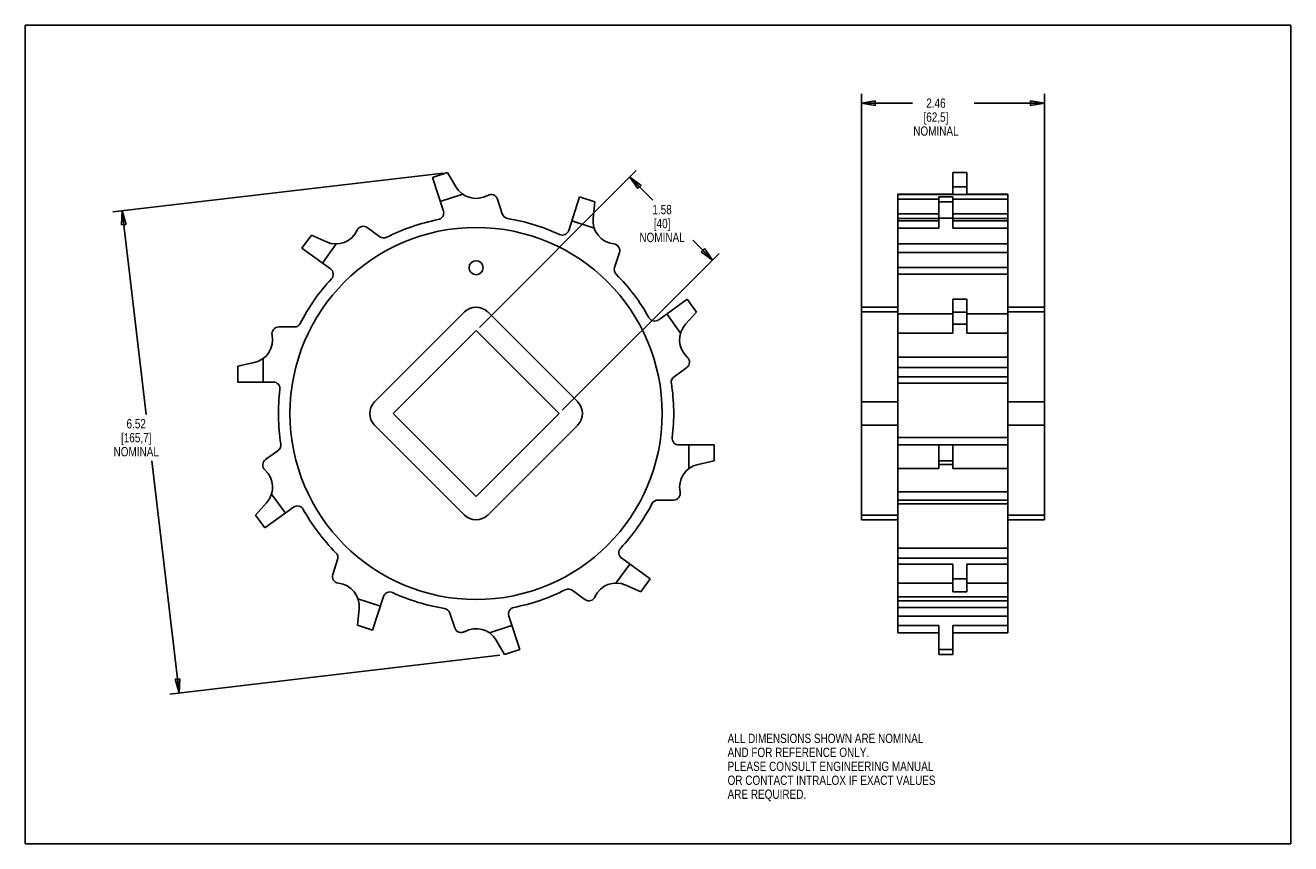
# Model space of a CAD drawing. Header units: inches. Extents: x 0 to 17, y 0 to 11.
import ezdxf

# ---------------------------------------------------------------- set-up
doc = ezdxf.new("R2010")
doc.units = ezdxf.units.IN
doc.header["$LTSCALE"] = 0.935
doc.header["$MEASUREMENT"] = 0
doc.layers.get('0').update_dxf_attribs({"linetype": 'CONTINUOUS'})
doc.layers.add('ALL_FEATURES', color=7, linetype='CONTINUOUS')
doc.styles.get("Standard").update_dxf_attribs({"font": 'txt', "width": 0.8})
doc.dimstyles.new('DIMSTYLE_1', dxfattribs={"dimtxt": 0.125, "dimasz": 0.1875, "dimexe": 0.18, "dimexo": 0.0625, "dimgap": 0.09, "dimtad": 0, "dimtih": 1, "dimtoh": 1, "dimzin": 4, "dimdsep": 46, "dimtxsty": 'STANDARD', "dimblk": 'CLOSED', "dimblk1": 'CLOSED', "dimblk2": 'CLOSED', "dimcen": 0.09, "dimadec": 0, "dimazin": 0, "dimtp": 0.01, "dimtm": 0.01, "dimtfac": 1, "dimtofl": 0, "dimtmove": 0, "dimatfit": 3, "dimldrblk": 'CLOSED', "dimfxl": 1, "dimtolj": 1, "dimtzin": 4, "dimarcsym": 0})

# ---------------------------------------------------------------- blocks, each defined once
blk = doc.blocks.new('_CLOSED')
at = {"color": 0, "linetype": 'BYBLOCK'}
for p, q in [((0, 0), (-1, 0.167)), ((-1, 0.167), (-1, -0.167)), ((-1, -0.167), (0, 0)), ((-1, 0), (0, 0))]:
    blk.add_line(p, q, dxfattribs=at)
blk = doc.blocks.new('*D0')
at = {"color": 3, "linetype": 'CONTINUOUS'}
for p, q in [((6.1, 6.94), (8.208, 9.047)), ((8.12, 8.959), (8.43, 8.649)), ((9.233, 7.845), (8.967, 8.111)), ((7.214, 5.826), (9.322, 7.934))]:
    blk.add_line(p, q, dxfattribs=at)
at = {"color": 3, "linetype": 'CONTINUOUS', "xscale": 0.1875, "yscale": 0.1875, "zscale": 0.1875}
for p, rotation in [((8.12, 8.959), 135), ((9.233, 7.845), 315)]:
    blk.add_blockref('_CLOSED', p, dxfattribs=dict(at, rotation=rotation))
at = {"color": 3, "linetype": 'CONTINUOUS', "insert": (8.555, 8.586), "char_height": 0.125, "width": 0.7, "attachment_point": 2, "line_spacing_factor": 0.9}
blk.add_mtext('1.58\\P[40]\\PNOMINAL', dxfattribs=at)
blk = doc.blocks.new('*D1')
at = {"color": 3, "linetype": 'CONTINUOUS'}
for p, q in [((5.612, 9.014), (1.178, 8.491)), ((1.302, 8.506), (1.625, 5.77)), ((2.067, 2.027), (1.699, 5.145)), ((6.376, 2.535), (1.942, 2.012))]:
    blk.add_line(p, q, dxfattribs=at)
at = {"color": 3, "linetype": 'CONTINUOUS', "xscale": 0.1875, "yscale": 0.1875, "zscale": 0.1875}
for p, rotation in [((1.302, 8.506), 96.7259379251), ((2.067, 2.027), 276.7259379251)]:
    blk.add_blockref('_CLOSED', p, dxfattribs=dict(at, rotation=rotation))
at = {"color": 3, "linetype": 'CONTINUOUS', "insert": (1.49, 5.707), "char_height": 0.125, "width": 0.7, "attachment_point": 2, "line_spacing_factor": 0.9}
blk.add_mtext('6.52\\P[165,7]\\PNOMINAL', dxfattribs=at)
blk = doc.blocks.new('*D2')
at = {"color": 3, "linetype": 'CONTINUOUS'}
for p, q in [((11.232, 7.209), (11.232, 10.078)), ((13.692, 7.209), (13.692, 10.078)), ((11.232, 9.953), (11.921, 9.953)), ((13.692, 9.953), (12.746, 9.953))]:
    blk.add_line(p, q, dxfattribs=at)
at = {"color": 3, "linetype": 'CONTINUOUS', "xscale": 0.1875, "yscale": 0.1875, "zscale": 0.1875, "rotation": 180}
blk.add_blockref('_CLOSED', (11.232, 9.953), dxfattribs=at)
at = {"color": 3, "linetype": 'CONTINUOUS', "xscale": 0.1875, "yscale": 0.1875, "zscale": 0.1875}
blk.add_blockref('_CLOSED', (13.692, 9.953), dxfattribs=at)
at = {"color": 3, "linetype": 'CONTINUOUS', "insert": (12.234, 10.016), "char_height": 0.125, "width": 0.7, "attachment_point": 2, "line_spacing_factor": 0.9}
blk.add_mtext('2.46\\P[62,5]\\PNOMINAL', dxfattribs=at)

msp = doc.modelspace()

# ---------------------------------------------------------------- linework, layer by layer
at = {"color": 7, "linetype": 'CONTINUOUS'}
for p, q in [((0, 0), (0, 11)), ((0, 11), (17, 11)), ((17, 0), (17, 11)), ((5.674, 9.021), (5.47, 8.955)), ((5.785, 8.829), (5.674, 9.021)), ((12.462, 8.73), (12.462, 9.021)), ((12.649, 9.021), (12.462, 9.021)), ((12.649, 8.73), (12.649, 9.021)), ((5.47, 8.955), (5.617, 8.504)), ((5.575, 8.632), (5.876, 8.73)), ((7.3, 8.242), (7.447, 8.694)), ((7.651, 8.627), (7.447, 8.694)), ((11.722, 2.834), (11.722, 8.73)), ((12.462, 8.73), (11.722, 8.73)), ((11.722, 8.726), (13.202, 8.726)), ((12.275, 8.272), (12.275, 8.694)), ((12.275, 8.694), (12.462, 8.694)), ((12.649, 8.829), (12.462, 8.829)), ((12.462, 8.272), (12.462, 8.694)), ((13.202, 8.73), (12.649, 8.73)), ((13.202, 2.834), (13.202, 8.73)), ((6.407, 8.464), (6.342, 8.664)), ((7.628, 8.407), (7.651, 8.627)), ((11.722, 8.664), (12.275, 8.664)), ((12.275, 8.627), (12.462, 8.627)), ((12.462, 8.664), (13.202, 8.664)), ((7.342, 8.37), (7.643, 8.272)), ((12.275, 8.464), (11.722, 8.464)), ((12.275, 8.403), (11.722, 8.403)), ((11.722, 8.37), (12.275, 8.37)), ((12.275, 8.407), (12.462, 8.407)), ((13.202, 8.464), (12.462, 8.464)), ((13.202, 8.403), (12.462, 8.403)), ((13.202, 8.37), (12.462, 8.37)), ((3.843, 8.178), (3.717, 8.004)), ((4.046, 8.088), (3.843, 8.178)), ((4.764, 8.158), (4.594, 8.282)), ((11.722, 8.272), (12.275, 8.272)), ((12.462, 8.272), (13.202, 8.272)), ((4.101, 7.726), (3.717, 8.004)), ((3.992, 7.805), (4.178, 8.061)), ((13.202, 8.063), (11.722, 8.063)), ((7.917, 7.745), (7.982, 7.945)), ((13.202, 7.945), (11.722, 7.945)), ((11.722, 7.745), (13.202, 7.745)), ((11.722, 7.654), (13.202, 7.654)), ((8.893, 7.32), (8.509, 7.041)), ((9.019, 7.146), (8.893, 7.32)), ((12.462, 6.864), (12.462, 7.32)), ((12.649, 7.32), (12.462, 7.32)), ((12.649, 6.864), (12.649, 7.32)), ((5.901, 7.147), (4.691, 5.938)), ((7.421, 5.938), (6.212, 7.147)), ((8.871, 6.981), (9.019, 7.146)), ((11.232, 4.353), (11.232, 7.211)), ((11.232, 7.211), (11.722, 7.211)), ((11.232, 7.147), (11.722, 7.147)), ((12.649, 7.146), (12.462, 7.146)), ((13.202, 7.211), (13.692, 7.211)), ((13.202, 7.147), (13.692, 7.147)), ((13.692, 4.353), (13.692, 7.211)), ((8.618, 7.12), (8.804, 6.864)), ((11.722, 7.12), (12.462, 7.12)), ((12.649, 6.981), (12.462, 6.981)), ((13.202, 7.12), (12.649, 7.12)), ((3.614, 6.945), (3.404, 6.945)), ((12.462, 6.864), (11.722, 6.864)), ((13.202, 6.864), (12.649, 6.864)), ((3.074, 6.466), (2.857, 6.42)), ((3.197, 6.205), (3.197, 6.522)), ((11.722, 6.54), (13.202, 6.54)), ((2.857, 6.42), (2.857, 6.205)), ((8.715, 6.277), (8.886, 6.4)), ((11.722, 6.4), (13.202, 6.4)), ((2.857, 6.205), (3.332, 6.205)), ((13.202, 6.277), (11.722, 6.277)), ((13.202, 6.19), (11.722, 6.19)), ((11.232, 5.938), (11.722, 5.938)), ((13.202, 5.938), (13.692, 5.938)), ((4.691, 5.626), (5.901, 4.417)), ((6.212, 4.417), (7.421, 5.626)), ((11.232, 5.626), (11.722, 5.626)), ((13.202, 5.626), (13.692, 5.626)), ((13.202, 5.46), (11.722, 5.46)), ((3.397, 5.287), (3.227, 5.164)), ((8.781, 5.359), (9.255, 5.359)), ((8.915, 5.359), (8.915, 5.042)), ((9.255, 5.144), (9.255, 5.359)), ((11.722, 5.359), (13.202, 5.359)), ((12.275, 5.042), (12.275, 5.359)), ((12.462, 5.042), (12.462, 5.359)), ((9.038, 5.098), (9.255, 5.144)), ((12.275, 5.144), (12.462, 5.144)), ((11.722, 5.042), (12.275, 5.042)), ((12.275, 5.098), (12.462, 5.098)), ((12.462, 5.042), (13.202, 5.042)), ((3.495, 4.444), (3.308, 4.7)), ((8.498, 4.619), (8.709, 4.619)), ((13.202, 4.728), (11.722, 4.728)), ((13.202, 4.619), (11.722, 4.619)), ((3.242, 4.582), (3.093, 4.418)), ((3.22, 4.244), (3.603, 4.523)), ((11.722, 4.57), (13.202, 4.57)), ((3.093, 4.418), (3.22, 4.244)), ((11.232, 4.417), (11.722, 4.417)), ((11.232, 4.353), (11.722, 4.353)), ((13.202, 4.417), (13.692, 4.417)), ((13.202, 4.353), (13.692, 4.353)), ((11.722, 3.972), (13.202, 3.972)), ((4.196, 3.819), (4.131, 3.619)), ((8.12, 3.759), (7.934, 3.503)), ((8.396, 3.559), (8.012, 3.838)), ((11.722, 3.838), (13.202, 3.838)), ((11.722, 3.759), (12.462, 3.759)), ((12.462, 3.386), (12.462, 3.759)), ((13.202, 3.759), (12.649, 3.759)), ((12.649, 3.386), (12.649, 3.759)), ((7.348, 3.406), (7.519, 3.282)), ((8.067, 3.476), (8.269, 3.386)), ((8.269, 3.386), (8.396, 3.559)), ((12.462, 3.503), (11.722, 3.503)), ((12.649, 3.559), (12.462, 3.559)), ((13.202, 3.503), (12.649, 3.503)), ((4.77, 3.194), (4.469, 3.292)), ((4.665, 2.87), (4.812, 3.322)), ((11.722, 3.318), (13.202, 3.318)), ((11.722, 3.265), (13.202, 3.265)), ((12.649, 3.386), (12.462, 3.386)), ((4.484, 3.157), (4.461, 2.937)), ((5.705, 3.1), (5.77, 2.9)), ((6.642, 2.609), (6.496, 3.06)), ((13.202, 3.176), (11.722, 3.176)), ((13.202, 3.06), (11.722, 3.06)), ((4.461, 2.937), (4.665, 2.87)), ((6.537, 2.932), (6.236, 2.834)), ((11.722, 2.932), (12.275, 2.932)), ((12.275, 2.543), (12.275, 2.932)), ((13.202, 2.932), (12.462, 2.932)), ((12.462, 2.543), (12.462, 2.932)), ((6.327, 2.735), (6.438, 2.543)), ((11.722, 2.834), (12.275, 2.834)), ((12.462, 2.834), (13.202, 2.834)), ((6.438, 2.543), (6.642, 2.609)), ((12.275, 2.609), (12.462, 2.609)), ((12.275, 2.543), (12.462, 2.543)), ((0, 0), (17, 0))]:
    msp.add_line(p, q, dxfattribs=at)
msp.add_circle((6.056, 5.782), 2.5, dxfattribs=at)
for centre, radius, start, end in [((6.056, 8.986), 0.313, 210, 299.8585), ((6.257, 8.636), 0.09, 18, 119.8585), ((5.531, 8.476), 0.09, 281.0316, 18), ((6.056, 5.782), 2.655, 101.0315, 116.8419), ((6.493, 8.492), 0.09, 198, 260.8419), ((6.056, 5.782), 2.655, 65.0315, 80.8419), ((7.939, 8.374), 0.313, 174, 263.8585), ((4.173, 8.374), 0.313, 246, 335.8585), ((4.541, 8.209), 0.09, 54, 155.8585), ((7.215, 8.27), 0.09, 245.0315, 342), ((4.817, 8.231), 0.09, 234, 296.8419), ((7.896, 7.973), 0.09, 342, 83.8585), ((4.048, 7.653), 0.09, 317.0315, 54), ((8.002, 7.717), 0.09, 162, 224.8419), ((6.056, 5.782), 2.655, 29.0315, 44.8419), ((6.056, 5.782), 2.655, 137.0315, 152.8419), ((6.056, 6.991), 0.22, 45, 135), ((3.614, 7.035), 0.09, 270, 332.8419), ((8.456, 7.114), 0.09, 209.0316, 306), ((9.103, 6.772), 0.313, 138, 227.8585), ((3.009, 6.772), 0.313, 282, 11.8585), ((3.404, 6.855), 0.09, 90, 191.8585), ((8.833, 6.473), 0.09, 306, 47.8585), ((3.332, 6.115), 0.09, 353.0316, 90), ((8.768, 6.204), 0.09, 126, 188.8419), ((6.056, 5.782), 2.655, 353.0315, 8.8419), ((6.056, 5.782), 2.655, 173.0315, 188.8419), ((4.847, 5.782), 0.22, 135, 225), ((7.265, 5.782), 0.22, 315, 45), ((8.781, 5.449), 0.09, 173.0315, 270), ((3.344, 5.36), 0.09, 306, 8.8419), ((3.28, 5.091), 0.09, 126, 227.8585), ((3.009, 4.792), 0.313, 318, 47.8585), ((9.103, 4.792), 0.313, 102, 191.8585), ((8.498, 4.529), 0.09, 90, 152.8419), ((8.709, 4.709), 0.09, 270, 11.8585), ((3.656, 4.45), 0.09, 29.0315, 126), ((6.056, 5.782), 2.655, 209.0315, 224.8419), ((6.056, 5.782), 2.655, 317.0315, 332.8419), ((6.056, 4.573), 0.22, 225, 315), ((8.065, 3.911), 0.09, 137.0316, 234), ((4.11, 3.846), 0.09, 342, 44.8419), ((4.216, 3.591), 0.09, 162, 263.8585), ((4.173, 3.19), 0.313, 354, 83.8585), ((6.056, 5.782), 2.655, 281.0315, 296.8419), ((7.296, 3.333), 0.09, 54, 116.8419), ((7.939, 3.19), 0.313, 66, 155.8585), ((4.898, 3.294), 0.09, 65.0316, 162), ((6.056, 5.782), 2.655, 245.0315, 260.8419), ((7.572, 3.355), 0.09, 234, 335.8585), ((5.619, 3.072), 0.09, 18, 80.8419), ((6.581, 3.088), 0.09, 101.0315, 198), ((5.856, 2.928), 0.09, 198, 299.8585), ((6.056, 2.578), 0.313, 30, 119.8585)]:
    msp.add_arc(centre, radius, start, end, dxfattribs=at)
at = {"layer": 'ALL_FEATURES', "color": 7, "linetype": 'CONTINUOUS'}
for p, q in [((6.056, 6.896), (4.943, 5.782)), ((7.17, 5.782), (6.056, 6.896)), ((4.943, 5.782), (6.056, 4.668)), ((6.056, 4.668), (7.17, 5.782))]:
    msp.add_line(p, q, dxfattribs=at)
msp.add_circle((6.056, 7.742), 0.0938, dxfattribs=at)

# ---------------------------------------------------------------- texts
at = {"color": 3, "linetype": 'CONTINUOUS', "insert": (9.435, 1.478), "char_height": 0.125, "width": 3.5, "attachment_point": 1, "line_spacing_factor": 0.9}
msp.add_mtext('ALL DIMENSIONS SHOWN ARE NOMINAL\\PAND FOR REFERENCE ONLY.\\PPLEASE CONSULT ENGINEERING MANUAL\\POR CONTACT INTRALOX IF EXACT VALUES\\PARE REQUIRED. ', dxfattribs=at)

# ---------------------------------------------------------------- dimensions: what is measured, and where the dimension line sits
at = {"color": 3, "linetype": 'CONTINUOUS'}
dim = msp.add_linear_dim(base=(13.692, 9.953), p1=(11.232, 7.209), p2=(13.692, 7.209), text='<>\\PNOMINAL', dimstyle='DIMSTYLE_1', dxfattribs=at)
dim.commit()
dim.dimension.update_dxf_attribs({"geometry": '*D2', "text_midpoint": (12.109, 9.766), "dimtype": 160})
for base, p1, p2, angle, picture, middle in [((1.302, 8.506), (6.376, 2.535), (5.612, 9.014), 96.7259, '*D1', (1.44, 5.457)), ((9.233276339, 7.84531136), (6.100403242, 6.939824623), (7.214096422, 5.826131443), 315, '*D0', (8.279968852, 8.336118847))]:
    dim = msp.add_linear_dim(base=base, p1=p1, p2=p2, angle=angle, text='<>\\PNOMINAL', dimstyle='DIMSTYLE_1', dxfattribs=at)
    dim.commit()
    dim.dimension.update_dxf_attribs({"geometry": picture, "text_midpoint": middle, "dimtype": 160})

doc.saveas('drawing.dxf')
